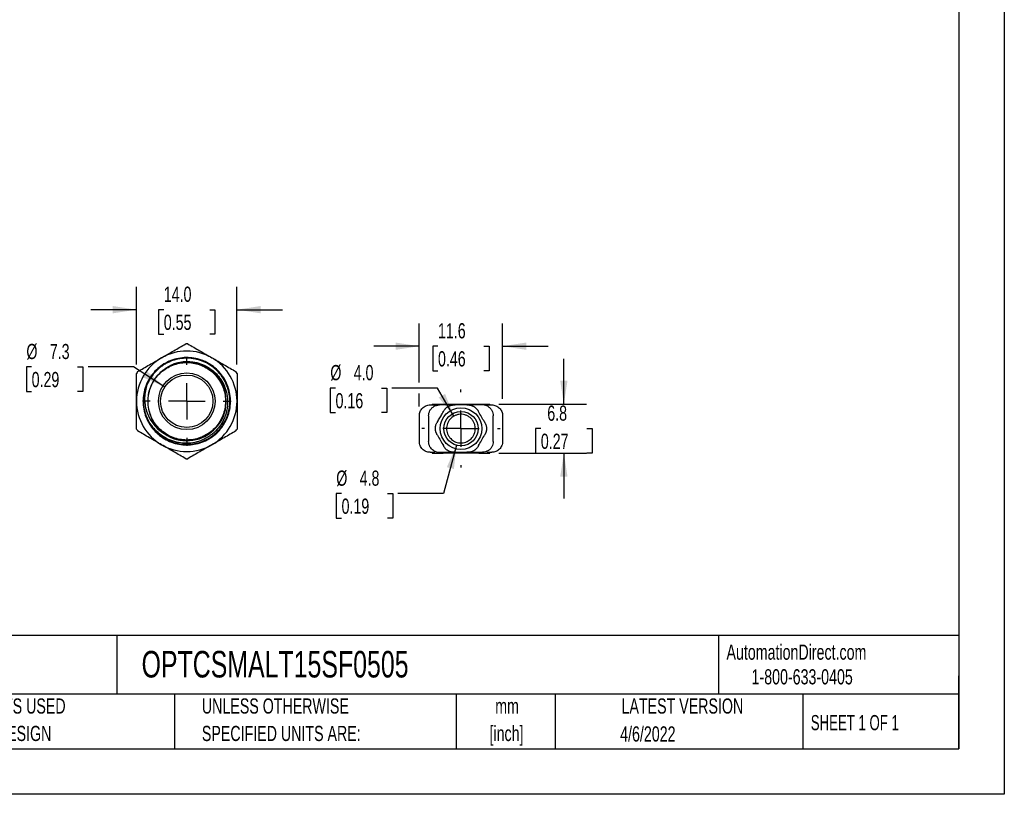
# Model space of a CAD drawing. Header units: millimetres. Extents: x 0 to 279, y 0 to 216.
# Tile 3 of 4: x 142 to 279, y 0 to 108. Entities that reach past the tile are written whole.
import ezdxf

# ---------------------------------------------------------------- set-up
doc = ezdxf.new("R2010")
doc.units = ezdxf.units.MM
doc.linetypes.add('CENTERX2', pattern=[20.32, 12.7, -2.54, 2.54, -2.54])
doc.layers.add('CENTER', color=40, linetype='CENTERX2')
doc.layers.add('DIMENSIONS', color=140, linetype='Continuous', lineweight=25)
doc.layers.add('TEXT', color=140, linetype='Continuous', lineweight=25)
doc.styles.add('SLDTEXTSTYLE0', font='TXT', dxfattribs={"width": 0.7})
doc.styles.add('SLDTEXTSTYLE1', font='TXT', dxfattribs={"width": 0.65})
doc.dimstyles.new('SLDDIMSTYLE2', dxfattribs={"dimtxt": 2.158008, "dimasz": 3.302, "dimexe": 0, "dimexo": 0.0625, "dimgap": 0.539502, "dimtad": 0, "dimtih": 1, "dimtoh": 1, "dimrnd": 1e-09, "dimzin": 4, "dimdsep": 46, "dimtxsty": 'SLDTEXTSTYLE0', "dimsah": 1, "dimcen": 0.09, "dimadec": 0, "dimazin": 1, "dimtfac": 1, "dimtmove": 0, "dimatfit": 0, "dimfxl": 0, "dimfrac": 2, "dimtolj": 1, "dimtzin": 12, "dimarcsym": 0})
doc.dimstyles.new('SLDDIMSTYLE3', dxfattribs={"dimtxt": 2.158008, "dimasz": 3.302, "dimexe": 0, "dimexo": 0.0625, "dimgap": 0.539502, "dimtad": 0, "dimtih": 1, "dimtoh": 1, "dimrnd": 1e-09, "dimzin": 12, "dimdsep": 46, "dimtxsty": 'SLDTEXTSTYLE0', "dimsah": 1, "dimcen": 0.09, "dimadec": 0, "dimazin": 3, "dimtfac": 1, "dimtmove": 0, "dimatfit": 0, "dimfxl": 0, "dimfrac": 2, "dimtolj": 1, "dimtzin": 12, "dimarcsym": 0})
doc.dimstyles.new('SLDDIMSTYLE4', dxfattribs={"dimtxt": 2.158008, "dimasz": 3.302, "dimexe": 0, "dimexo": 0.0625, "dimgap": 0.539502, "dimtad": 0, "dimtih": 1, "dimtoh": 1, "dimrnd": 1e-09, "dimzin": 12, "dimdsep": 46, "dimtxsty": 'SLDTEXTSTYLE0', "dimsah": 1, "dimcen": 0, "dimadec": 0, "dimazin": 3, "dimtfac": 1, "dimtofl": 0, "dimtmove": 0, "dimatfit": 3, "dimfxl": 0, "dimfrac": 2, "dimtolj": 1, "dimtzin": 12, "dimarcsym": 0})
doc.dimstyles.new('SLDDIMSTYLE5', dxfattribs={"dimtxt": 2.158008, "dimasz": 3.302, "dimexe": 0, "dimexo": 0.0625, "dimgap": 0.539502, "dimtad": 0, "dimtih": 1, "dimtoh": 1, "dimrnd": 1e-09, "dimzin": 4, "dimdsep": 46, "dimtxsty": 'SLDTEXTSTYLE0', "dimsah": 1, "dimcen": 0, "dimadec": 0, "dimazin": 1, "dimtfac": 1, "dimtofl": 0, "dimtmove": 0, "dimatfit": 3, "dimfxl": 0, "dimfrac": 2, "dimtolj": 1, "dimtzin": 12, "dimarcsym": 0})

# ---------------------------------------------------------------- blocks, each defined once
blk = doc.blocks.new('SW_NOTE_0_1')
at = {"layer": 'TEXT', "color": 0, "linetype": 'CENTERX2', "lineweight": 18, "char_height": 2.117, "attachment_point": 2, "style": 'SLDTEXTSTYLE0'}
for s, insert in [('mm', (2.84, 2.73)), ('[inch]', (2.76, -1.09))]:
    blk.add_mtext(s, dxfattribs=dict(at, insert=insert))
blk = doc.blocks.new('SW_NOTE_0_2')
at = {"layer": 'TEXT', "color": 0, "linetype": 'CENTERX2', "lineweight": 18, "char_height": 2.1167, "attachment_point": 1, "style": 'SLDTEXTSTYLE0'}
for s, insert in [('UNLESS OTHERWISE', (0, 2.73)), ('SPECIFIED UNITS ARE:', (0, -1.09))]:
    blk.add_mtext(s, dxfattribs=dict(at, insert=insert))
blk = doc.blocks.new('SW_NOTE_0_6')
at = {"layer": 'TEXT', "color": 0, "linetype": 'CENTERX2', "lineweight": 18, "char_height": 2.1167, "attachment_point": 1, "style": 'SLDTEXTSTYLE0'}
for s, insert in [('METRIC UNITS USED', (0, 2.73)), ('FOR PART DESIGN', (0, -1.09))]:
    blk.add_mtext(s, dxfattribs=dict(at, insert=insert))
blk = doc.blocks.new('_D_2')
at = {"layer": 'DIMENSIONS'}
for p, q in [((158.5, 59.92), (158.5, 70.71)), ((172.5, 59.92), (172.5, 70.71)), ((158.5, 67.54), (152.15, 67.54)), ((162.3, 67.54), (161.57, 67.54)), ((161.57, 67.54), (161.57, 64.11)), ((168.71, 67.54), (169.43, 67.54)), ((169.43, 67.54), (169.43, 64.11)), ((172.5, 67.54), (178.85, 67.54)), ((161.57, 64.11), (162.3, 64.11)), ((169.43, 64.11), (168.71, 64.11))]:
    blk.add_line(p, q, dxfattribs=at)
for points in [[(158.5, 67.54), (155.2, 68.05), (155.2, 67.03)], [(172.5, 67.54), (175.81, 67.03), (175.81, 68.05)]]:
    blk.add_solid(points, dxfattribs=at)
at = {"layer": 'DIMENSIONS', "char_height": 2.117, "attachment_point": 1, "style": 'SLDTEXTSTYLE0'}
for s, insert in [('14.0', (162.3, 70.75)), ('0.55', (162.3, 66.84))]:
    blk.add_mtext(s, dxfattribs=dict(at, insert=insert))
blk = doc.blocks.new('_D_3')
at = {"layer": 'DIMENSIONS'}
for p, q in [((197.9, 57.38), (197.9, 65.63)), ((209.5, 55.13), (209.5, 65.63)), ((197.9, 62.45), (191.55, 62.45)), ((200.5, 62.45), (199.77, 62.45)), ((199.77, 62.45), (199.77, 59.02)), ((206.91, 62.45), (207.63, 62.45)), ((207.63, 62.45), (207.63, 59.02)), ((209.5, 62.45), (215.85, 62.45)), ((199.77, 59.02), (200.5, 59.02)), ((207.63, 59.02), (206.91, 59.02)), ((197.9, 54.03), (197.9, 55.85))]:
    blk.add_line(p, q, dxfattribs=at)
for points in [[(197.9, 62.45), (194.6, 62.96), (194.6, 61.94)], [(209.5, 62.45), (212.81, 61.94), (212.81, 62.96)]]:
    blk.add_solid(points, dxfattribs=at)
at = {"layer": 'DIMENSIONS', "char_height": 2.117, "attachment_point": 1, "style": 'SLDTEXTSTYLE0'}
for s, insert in [('11.6', (200.5, 65.66)), ('0.46', (200.5, 61.75))]:
    blk.add_mtext(s, dxfattribs=dict(at, insert=insert))
blk = doc.blocks.new('_D_4')
at = {"layer": 'DIMENSIONS'}
for p, q in [((218.04, 54.36), (218.04, 60.71)), ((208.97, 54.36), (221.21, 54.36)), ((214.83, 50.96), (214.11, 50.96)), ((214.11, 50.96), (214.11, 47.53)), ((221.25, 50.96), (221.97, 50.96)), ((221.97, 50.96), (221.97, 47.53)), ((208.97, 47.56), (221.21, 47.56)), ((214.11, 47.53), (214.83, 47.53)), ((218.04, 47.56), (218.04, 41.21)), ((221.97, 47.53), (221.25, 47.53))]:
    blk.add_line(p, q, dxfattribs=at)
for points in [[(218.04, 54.36), (218.55, 57.67), (217.53, 57.67)], [(218.04, 47.56), (217.53, 44.26), (218.55, 44.26)]]:
    blk.add_solid(points, dxfattribs=at)
at = {"layer": 'DIMENSIONS', "char_height": 2.117, "attachment_point": 1, "style": 'SLDTEXTSTYLE0'}
for s, insert in [('6.8', (215.73, 54.18)), ('0.27', (214.83, 50.26))]:
    blk.add_mtext(s, dxfattribs=dict(at, insert=insert))
blk = doc.blocks.new('_D_5')
at = {"layer": 'DIMENSIONS'}
for p, q in [((203.08, 48.65), (201.28, 41.91)), ((187.07, 41.91), (186.34, 41.91)), ((186.34, 41.91), (186.34, 38.48)), ((193.48, 41.91), (194.2, 41.91)), ((194.2, 41.91), (194.2, 38.48)), ((201.28, 41.91), (194.93, 41.91)), ((186.34, 38.48), (187.07, 38.48)), ((194.2, 38.48), (193.48, 38.48))]:
    blk.add_line(p, q, dxfattribs=at)
blk.add_solid([(203.08, 48.65), (201.74, 45.59), (202.72, 45.32)], dxfattribs=at)
at = {"layer": 'DIMENSIONS', "char_height": 2.117, "attachment_point": 1, "style": 'SLDTEXTSTYLE0'}
for s, insert in [('%%c', (186.33, 45.12)), ('4.8', (189.59, 45.12)), ('0.19', (187.07, 41.21))]:
    blk.add_mtext(s, dxfattribs=dict(at, insert=insert))
blk = doc.blocks.new('_D_6')
at = {"layer": 'DIMENSIONS'}
for p, q in [((143.89, 59.56), (143.16, 59.56)), ((143.16, 59.56), (143.16, 56.13)), ((150.3, 59.56), (151.03, 59.56)), ((151.03, 59.56), (151.03, 56.13)), ((158.1, 59.56), (151.75, 59.56)), ((162.44, 56.76), (158.1, 59.56)), ((143.16, 56.13), (143.89, 56.13)), ((151.03, 56.13), (150.3, 56.13))]:
    blk.add_line(p, q, dxfattribs=at)
blk.add_solid([(162.44, 56.76), (159.94, 58.98), (159.39, 58.12)], dxfattribs=at)
at = {"layer": 'DIMENSIONS', "char_height": 2.117, "attachment_point": 1, "style": 'SLDTEXTSTYLE0'}
for s, insert in [('%%c', (143.16, 62.77)), ('7.3', (146.42, 62.77)), ('0.29', (143.89, 58.86))]:
    blk.add_mtext(s, dxfattribs=dict(at, insert=insert))
blk = doc.blocks.new('_D_7')
at = {"layer": 'DIMENSIONS'}
for p, q in [((186.23, 56.62), (185.5, 56.62)), ((185.5, 56.62), (185.5, 53.19)), ((192.64, 56.62), (193.37, 56.62)), ((193.37, 56.62), (193.37, 53.19)), ((200.44, 56.62), (194.09, 56.62)), ((202.7, 52.7), (200.44, 56.62)), ((185.5, 53.19), (186.23, 53.19)), ((193.37, 53.19), (192.64, 53.19))]:
    blk.add_line(p, q, dxfattribs=at)
blk.add_solid([(202.7, 52.7), (201.49, 55.81), (200.61, 55.3)], dxfattribs=at)
at = {"layer": 'DIMENSIONS', "char_height": 2.117, "attachment_point": 1, "style": 'SLDTEXTSTYLE0'}
for s, insert in [('%%c', (185.5, 59.83)), ('4.0', (188.76, 59.83)), ('0.16', (186.23, 55.91))]:
    blk.add_mtext(s, dxfattribs=dict(at, insert=insert))
blk = doc.blocks.new('SW_CENTERMARKSYMBOL_0')
at = {"layer": 'CENTER', "color": 0}
for p, q in [((0, 5.08), (0, 5.44)), ((0, 0), (0, 2.54)), ((-5.08, 0), (-5.44, 0)), ((0, 0), (-2.54, 0)), ((0, 0), (0, -2.54)), ((0, 0), (2.54, 0)), ((5.08, 0), (5.44, 0)), ((0, -5.08), (0, -5.44))]:
    blk.add_line(p, q, dxfattribs=at)
blk = doc.blocks.new('SW_CENTERMARKSYMBOL_1')
at = {"layer": 'CENTER', "color": 0}
for p, q in [((0, 5.08), (0, 6.19)), ((0, 0), (0, 2.54)), ((-5.08, 0), (-6.19, 0)), ((0, 0), (-2.54, 0)), ((0, 0), (0, -2.54)), ((0, 0), (2.54, 0)), ((5.08, 0), (6.19, 0)), ((0, -5.08), (0, -6.19))]:
    blk.add_line(p, q, dxfattribs=at)

msp = doc.modelspace()

# ---------------------------------------------------------------- linework, layer by layer
at = {"color": 7, "linetype": 'Continuous'}
for p, q in [((279.402, 215.903), (279.402, 0.003)), ((279.402, 0.003), (0.002, 0.003))]:
    msp.add_line(p, q, dxfattribs=at)
for p, q in [((160.15, 55.483), (160.161, 55.551)), ((159.413, 54.776), (159.628, 54.776)), ((199.404, 54.264), (200.086, 54.264)), ((199.704, 54.364), (199.704, 54.264)), ((199.704, 54.364), (201.204, 54.364)), ((202.722, 54.264), (200.704, 54.264)), ((201.204, 54.364), (206.204, 54.364)), ((206.204, 54.364), (207.704, 54.364)), ((207.322, 54.264), (208.004, 54.264)), ((207.704, 54.264), (207.704, 54.364)), ((197.904, 49.164), (197.904, 52.764)), ((199.204, 52.764), (199.204, 49.164)), ((208.204, 49.164), (208.204, 52.764)), ((209.504, 52.764), (209.504, 49.164)), ((205.587, 51.636), (205.582, 51.632)), ((199.404, 47.664), (200.086, 47.664)), ((199.704, 47.664), (199.704, 47.564)), ((199.704, 47.564), (201.204, 47.564)), ((206.204, 47.564), (201.204, 47.564)), ((204.685, 47.664), (206.704, 47.664)), ((206.204, 47.564), (207.704, 47.564)), ((207.322, 47.664), (208.004, 47.664)), ((207.704, 47.564), (207.704, 47.664))]:
    msp.add_line(p, q)
for centre, radius in [((165.504, 54.776), 3.95), ((165.504, 54.776), 3.65), ((203.704, 50.964), 2.9), ((203.704, 50.964), 2.4)]:
    msp.add_circle(centre, radius)
for radius, start, end in [(7, 60, 120), (8, 88.95502, 91.04498), (7, 120, 180), (7, 0, 60), (5.5, 234.93179, 110.06452), (8, 148.95502, 151.04498), (8, 28.95502, 31.04498), (6, 158.83503, 180.00085), (7, 180, 240), (7, 300, 0), (8, 208.95502, 211.04498), (8, 328.95502, 331.04498), (7, 240, 300), (8, 268.95502, 271.04498)]:
    msp.add_arc((165.504, 54.776), radius, start, end)
for points, knots in [([(162.004, 60.838), (162.575, 61.168), (163.139, 61.494), (164.256, 62.139), (164.809, 62.458), (165.358, 62.775)], [0, 0, 0, 0, 0.5, 0.5, 1, 1, 1, 1]), ([(165.649, 62.775), (166.198, 62.458), (166.751, 62.139), (167.868, 61.494), (168.432, 61.168), (169.004, 60.838)], [0, 0, 0, 0, 0.5, 0.5, 1, 1, 1, 1]), ([(158.649, 58.902), (159.198, 59.219), (159.751, 59.538), (160.868, 60.183), (161.432, 60.508), (162.004, 60.838)], [0, 0, 0, 0, 0.5, 0.5, 1, 1, 1, 1]), ([(159.445, 55.139), (159.433, 54.999), (159.41, 54.722), (159.397, 54.644), (159.544, 53.307), (159.891, 52.344), (160.416, 51.366), (161.096, 50.528), (161.913, 49.817), (162.849, 49.258), (163.875, 48.874), (164.944, 48.68), (166.026, 48.676), (167.096, 48.864), (168.124, 49.242), (169.063, 49.795), (169.885, 50.5), (170.57, 51.339), (171.101, 52.294), (171.453, 53.33), (171.614, 54.403), (171.585, 55.485), (171.364, 56.55), (170.954, 57.566), (170.373, 58.486), (169.644, 59.286), (168.784, 59.946), (167.812, 60.448), (166.766, 60.767), (165.69, 60.895), (164.61, 60.833), (163.55, 60.579), (162.547, 60.138), (161.646, 59.53), (160.87, 58.777), (160.235, 57.896), (159.766, 56.908), (159.468, 55.855), (159.432, 55.133), (159.413, 54.776)], [0, 0, 0, 0, 0.0265189, 0.0523384, 0.0793184, 0.1066891, 0.1340142, 0.1608615, 0.1875692, 0.2148299, 0.2422275, 0.2693229, 0.2959169, 0.3229943, 0.3503887, 0.3776614, 0.4043897, 0.4312133, 0.4585289, 0.4859054, 0.5129058, 0.5395171, 0.5666797, 0.5940846, 0.6212922, 0.6479345, 0.6748722, 0.7022297, 0.7295721, 0.7564655, 0.7831371, 0.8103723, 0.8377745, 0.8649045, 0.8915037, 0.9185436, 0.9459301, 0.9732253, 1, 1, 1, 1]), ([(171.504, 54.775), (171.504, 55.436), (171.391, 56.128), (170.92, 57.452), (170.56, 58.082), (169.659, 59.161), (169.119, 59.61), (168.262, 60.115), (167.959, 60.261), (167.319, 60.505), (166.983, 60.602), (165.948, 60.801), (165.224, 60.811), (163.835, 60.582), (163.173, 60.345), (162.447, 59.942), (162.306, 59.856), (162.026, 59.669), (161.889, 59.568), (161.489, 59.248), (161.235, 59.008), (160.539, 58.218), (160.163, 57.599), (159.908, 56.942)], [0, 0, 0, 0, 0.125, 0.125, 0.25, 0.25, 0.375, 0.375, 0.4375, 0.4375, 0.5, 0.5, 0.625, 0.625, 0.75, 0.75, 0.78125, 0.78125, 0.8125, 0.8125, 0.875, 0.875, 1, 1, 1, 1]), ([(161.269, 50.433), (161.529, 50.203), (162.041, 49.751), (162.944, 49.247), (163.902, 48.895), (164.918, 48.71), (165.94, 48.697), (166.959, 48.858), (167.928, 49.184), (168.837, 49.674), (169.643, 50.303), (170.339, 51.065), (170.891, 51.926), (171.294, 52.875), (171.531, 53.87), (171.597, 54.9), (171.491, 55.917), (171.212, 56.911), (170.775, 57.835), (170.184, 58.681), (169.465, 59.408), (168.627, 60.01), (167.708, 60.458), (166.717, 60.749), (165.703, 60.867), (164.67, 60.817), (163.681, 60.578), (163.025, 60.354), (162.739, 60.175), (162.738, 60.175)], [0, 0, 0, 0, 0.03897, 0.0768775, 0.1158845, 0.1537904, 0.1927953, 0.2307055, 0.2697152, 0.3076235, 0.3466312, 0.3845371, 0.423542, 0.4614519, 0.5004612, 0.5383701, 0.5773784, 0.6152843, 0.6542893, 0.6921987, 0.7312075, 0.7691169, 0.8081259, 0.8460317, 0.8850367, 0.9229456, 0.9619538, 0.9998637, 1, 1, 1, 1]), ([(169.004, 60.838), (169.575, 60.508), (170.139, 60.183), (171.256, 59.538), (171.809, 59.219), (172.358, 58.902)], [0, 0, 0, 0, 0.5, 0.5, 1, 1, 1, 1]), ([(162.344, 50.275), (161.951, 50.579), (161.597, 50.928), (161.143, 51.511), (161.003, 51.717), (160.752, 52.144), (160.641, 52.363), (160.353, 53.043), (160.22, 53.527), (160.12, 54.255), (160.103, 54.5), (160.102, 54.993), (160.118, 55.242), (160.215, 55.974), (160.343, 56.448), (160.729, 57.364), (160.978, 57.787), (161.432, 58.369), (161.598, 58.556), (161.95, 58.901), (162.136, 59.061), (162.724, 59.504), (163.159, 59.749), (163.617, 59.942)], [0, 0, 0, 0, 0.125, 0.125, 0.1875, 0.1875, 0.25, 0.25, 0.375, 0.375, 0.4375, 0.4375, 0.5, 0.5, 0.625, 0.625, 0.75, 0.75, 0.8125, 0.8125, 0.875, 0.875, 1, 1, 1, 1]), ([(160.162, 55.434), (160.168, 55.53), (160.198, 55.948), (160.422, 56.666), (160.83, 57.543), (161.396, 58.323), (162.083, 58.991), (162.882, 59.53), (163.771, 59.921), (164.711, 60.146), (165.669, 60.202), (166.623, 60.088), (167.55, 59.805), (168.412, 59.36), (169.175, 58.774), (169.821, 58.066), (170.336, 57.25), (170.7, 56.349), (170.895, 55.404), (170.922, 54.445), (170.779, 53.494), (170.467, 52.575), (169.996, 51.729), (169.388, 50.985), (168.66, 50.36), (167.827, 49.869), (166.915, 49.534), (165.967, 49.368), (165.007, 49.371), (164.06, 49.543), (163.15, 49.884), (162.321, 50.379), (161.595, 51.009), (160.995, 51.757), (160.531, 52.58), (160.356, 53.176), (160.273, 53.462)], [0, 0, 0, 0, 0.0090557, 0.0393906, 0.069827, 0.099878, 0.1294392, 0.1595904, 0.1900443, 0.2203125, 0.2499541, 0.2798423, 0.3102297, 0.3406339, 0.3705713, 0.4001803, 0.4304179, 0.4608748, 0.4910622, 0.5206368, 0.550644, 0.5810692, 0.6114268, 0.6412374, 0.6709421, 0.701252, 0.7316972, 0.7617899, 0.7913453, 0.8214581, 0.8519068, 0.8822034, 0.9118851, 0.9417221, 0.9720902, 1, 1, 1, 1]), ([(163.617, 59.942), (163.919, 60.059), (164.227, 60.148), (164.857, 60.271), (165.18, 60.306), (165.504, 60.312)], [0, 0, 0, 0, 0.5, 0.5, 1, 1, 1, 1]), ([(165.504, 60.312), (165.88, 60.32), (166.251, 60.289), (166.985, 60.153), (167.348, 60.046), (168.035, 59.767), (168.364, 59.594), (168.99, 59.178), (169.278, 58.942), (169.672, 58.55), (169.797, 58.412), (170.035, 58.123), (170.147, 57.972), (170.457, 57.507), (170.631, 57.18), (170.915, 56.491), (171.024, 56.129), (171.166, 55.399), (171.201, 55.026), (171.197, 54.276), (171.158, 53.905), (171.046, 53.355), (171, 53.172), (170.89, 52.815), (170.827, 52.641), (170.613, 52.128), (170.437, 51.799), (170.019, 51.175), (169.783, 50.888), (169.391, 50.494), (169.253, 50.369), (168.965, 50.131), (168.813, 50.019), (168.349, 49.707), (168.023, 49.53), (167.338, 49.24), (166.977, 49.127), (166.249, 48.972), (165.879, 48.93), (165.504, 48.923)], [0, 0, 0, 0, 0.0625, 0.0625, 0.125, 0.125, 0.1875, 0.1875, 0.25, 0.25, 0.28125, 0.28125, 0.3125, 0.3125, 0.375, 0.375, 0.4375, 0.4375, 0.5, 0.5, 0.5625, 0.5625, 0.59375, 0.59375, 0.625, 0.625, 0.6875, 0.6875, 0.75, 0.75, 0.78125, 0.78125, 0.8125, 0.8125, 0.875, 0.875, 0.9375, 0.9375, 1, 1, 1, 1]), ([(158.504, 54.776), (158.504, 55.436), (158.504, 56.088), (158.504, 57.377), (158.504, 58.016), (158.504, 58.649)], [0, 0, 0, 0, 0.5, 0.5, 1, 1, 1, 1]), ([(172.504, 58.649), (172.504, 58.016), (172.504, 57.377), (172.504, 56.088), (172.504, 55.436), (172.504, 54.776)], [0, 0, 0, 0, 0.5, 0.5, 1, 1, 1, 1]), ([(159.908, 56.942), (159.812, 56.636), (159.741, 56.324), (159.648, 55.693), (159.626, 55.371), (159.635, 54.729), (159.665, 54.408), (159.778, 53.781), (159.862, 53.471), (160.081, 52.869), (160.214, 52.581), (160.528, 52.031), (160.71, 51.766), (161.318, 51.024), (161.795, 50.609), (162.344, 50.275)], [0, 0, 0, 0, 0.125, 0.125, 0.25, 0.25, 0.375, 0.375, 0.5, 0.5, 0.625, 0.625, 0.75, 0.75, 1, 1, 1, 1]), ([(158.504, 50.903), (158.504, 51.537), (158.504, 52.175), (158.504, 53.465), (158.504, 54.116), (158.504, 54.776)], [0, 0, 0, 0, 0.5, 0.5, 1, 1, 1, 1]), ([(159.46, 54.776), (159.455, 54.603), (159.443, 54.093), (159.609, 53.247), (159.954, 52.25), (160.495, 51.276), (161.008, 50.716), (161.27, 50.432)], [0, 0, 0, 0, 0.1073157, 0.3156867, 0.5301001, 0.7608962, 1, 1, 1, 1]), ([(165.504, 48.923), (165.112, 48.916), (164.725, 48.948), (164.15, 49.053), (163.959, 49.098), (163.585, 49.207), (163.402, 49.27), (162.864, 49.485), (162.52, 49.664), (161.864, 50.092), (161.563, 50.334), (161.148, 50.739), (161.016, 50.881), (160.765, 51.179), (160.646, 51.336), (160.317, 51.816), (160.13, 52.154), (159.824, 52.866), (159.704, 53.242), (159.542, 53.999), (159.498, 54.384), (159.492, 54.776)], [0, 0, 0, 0, 0.125, 0.125, 0.1875, 0.1875, 0.25, 0.25, 0.375, 0.375, 0.5, 0.5, 0.5625, 0.5625, 0.625, 0.625, 0.75, 0.75, 0.875, 0.875, 1, 1, 1, 1]), ([(161.315, 50.48), (161.526, 50.274), (161.75, 50.086), (162.216, 49.749), (162.454, 49.601), (163.205, 49.205), (163.762, 49.004), (164.93, 48.774), (165.54, 48.746), (166.731, 48.873), (167.312, 49.026), (168.109, 49.364), (168.36, 49.492), (168.843, 49.783), (169.078, 49.948), (169.753, 50.501), (170.161, 50.946), (170.827, 51.944), (171.085, 52.496), (171.423, 53.632), (171.504, 54.215), (171.504, 54.775)], [0, 0, 0, 0, 0.0625, 0.0625, 0.125, 0.125, 0.25, 0.25, 0.375, 0.375, 0.5, 0.5, 0.5625, 0.5625, 0.625, 0.625, 0.75, 0.75, 0.875, 0.875, 1, 1, 1, 1]), ([(172.504, 54.776), (172.504, 54.116), (172.504, 53.465), (172.504, 52.175), (172.504, 51.537), (172.504, 50.903)], [0, 0, 0, 0, 0.5, 0.5, 1, 1, 1, 1]), ([(197.904, 52.764), (197.904, 52.96), (197.943, 53.156), (198.093, 53.519), (198.204, 53.685), (198.482, 53.963), (198.648, 54.074), (199.011, 54.225), (199.207, 54.264), (199.404, 54.264)], [0, 0, 0, 0, 0.25, 0.25, 0.5, 0.5, 0.75, 0.75, 1, 1, 1, 1]), ([(199.204, 52.764), (199.204, 53.015), (199.267, 53.262), (199.445, 53.589), (199.519, 53.692), (199.687, 53.874), (199.783, 53.955), (199.889, 54.023)], [0, 0, 0, 0, 0.5, 0.5, 0.75, 0.75, 1, 1, 1, 1]), ([(199.889, 54.023), (200.01, 54.101), (200.14, 54.161), (200.415, 54.243), (200.559, 54.264), (200.704, 54.264)], [0, 0, 0, 0, 0.5, 0.5, 1, 1, 1, 1]), ([(201.336, 53.464), (201.359, 53.5), (201.403, 53.574), (201.481, 53.677), (201.567, 53.773), (201.66, 53.863), (201.76, 53.944), (201.866, 54.017), (201.978, 54.082), (202.094, 54.137), (202.215, 54.183), (202.339, 54.219), (202.465, 54.244), (202.593, 54.261), (202.679, 54.263), (202.722, 54.264)], [0, 0, 0, 0, 0.0769572, 0.1538974, 0.2308236, 0.3077389, 0.3846464, 0.4615493, 0.5384507, 0.6153536, 0.6922611, 0.7691764, 0.8461026, 0.9230428, 1, 1, 1, 1]), ([(202.722, 54.264), (202.749, 54.264), (202.796, 54.264), (202.85, 54.264), (202.874, 54.264)], [0, 0, 0, 0, 0.5643534, 1, 1, 1, 1]), ([(204.534, 54.264), (204.545, 54.264), (204.569, 54.264), (204.605, 54.264), (204.645, 54.264), (204.671, 54.264), (204.685, 54.264)], [0, 0, 0, 0, 0.2041836, 0.4361412, 0.7003928, 1, 1, 1, 1]), ([(204.685, 54.264), (204.728, 54.263), (204.814, 54.261), (204.942, 54.244), (205.068, 54.219), (205.192, 54.183), (205.313, 54.137), (205.429, 54.082), (205.541, 54.017), (205.647, 53.944), (205.747, 53.863), (205.84, 53.773), (205.926, 53.677), (206.004, 53.574), (206.048, 53.5), (206.071, 53.464)], [0, 0, 0, 0, 0.07695723, 0.15389738, 0.23082356, 0.30773888, 0.38464643, 0.46154933, 0.53845067, 0.61535357, 0.69226112, 0.76917644, 0.84610262, 0.92304277, 1, 1, 1, 1]), ([(206.704, 54.264), (206.695, 54.264), (206.684, 54.264), (206.664, 54.264), (206.634, 54.264), (206.604, 54.264), (206.544, 54.264), (206.503, 54.264), (206.381, 54.264), (206.299, 54.264), (206.049, 54.264), (205.881, 54.264), (205.375, 54.264), (205.033, 54.264), (204.685, 54.264)], [0, 0, 0, 0, 0.015625, 0.015625, 0.03125, 0.0625, 0.0625, 0.125, 0.125, 0.25, 0.25, 0.5, 0.5, 1, 1, 1, 1]), ([(207.518, 54.023), (207.397, 54.101), (207.267, 54.161), (206.992, 54.243), (206.848, 54.264), (206.704, 54.264)], [0, 0, 0, 0, 0.5, 0.5, 1, 1, 1, 1]), ([(207.518, 54.023), (207.624, 53.955), (207.719, 53.875), (207.888, 53.693), (207.962, 53.59), (208.08, 53.372), (208.127, 53.254), (208.188, 53.013), (208.204, 52.889), (208.204, 52.764)], [0, 0, 0, 0, 0.25, 0.25, 0.5, 0.5, 0.75, 0.75, 1, 1, 1, 1]), ([(208.004, 54.264), (208.2, 54.264), (208.396, 54.225), (208.759, 54.074), (208.925, 53.963), (209.203, 53.685), (209.314, 53.519), (209.465, 53.156), (209.504, 52.96), (209.504, 52.764)], [0, 0, 0, 0, 0.25, 0.25, 0.5, 0.5, 0.75, 0.75, 1, 1, 1, 1]), ([(200.431, 51.895), (200.486, 51.991), (200.597, 52.182), (200.763, 52.47), (200.929, 52.757), (201.095, 53.045), (201.205, 53.237), (201.261, 53.332)], [0, 0, 0, 0, 0.20017959, 0.40008982, 0.59991018, 0.79982041, 1, 1, 1, 1]), ([(201.261, 53.332), (201.266, 53.342), (201.278, 53.363), (201.296, 53.394), (201.316, 53.429), (201.329, 53.451), (201.336, 53.464)], [0, 0, 0, 0, 0.2041836, 0.4361412, 0.7003928, 1, 1, 1, 1]), ([(205.694, 50.773), (205.683, 50.658), (205.662, 50.538), (205.608, 50.348), (205.585, 50.282), (205.531, 50.148), (205.499, 50.079), (205.395, 49.887), (205.317, 49.775), (205.159, 49.586), (205.078, 49.507), (204.908, 49.363), (204.818, 49.299), (204.622, 49.183), (204.515, 49.132), (204.282, 49.045), (204.152, 49.009), (203.874, 48.966), (203.726, 48.958), (203.434, 48.977), (203.297, 49.001), (203.043, 49.071), (202.927, 49.117), (202.715, 49.221), (202.619, 49.28), (202.439, 49.41), (202.355, 49.483), (202.192, 49.649), (202.114, 49.743), (202, 49.913), (201.964, 49.974), (201.896, 50.104), (201.866, 50.171), (201.788, 50.371), (201.756, 50.495), (201.714, 50.731), (201.704, 50.843), (201.703, 51.068), (201.712, 51.18), (201.751, 51.411), (201.781, 51.532), (201.874, 51.783), (201.939, 51.916), (202.095, 52.161), (202.187, 52.275), (202.486, 52.575), (202.716, 52.725), (203.109, 52.878), (203.245, 52.916), (203.532, 52.962), (203.677, 52.969), (203.965, 52.952), (204.11, 52.927), (204.382, 52.85), (204.513, 52.798), (204.758, 52.669), (204.871, 52.593), (205.085, 52.417), (205.185, 52.315), (205.363, 52.09), (205.442, 51.963), (205.535, 51.772), (205.562, 51.706), (205.607, 51.581), (205.626, 51.52), (205.672, 51.338), (205.69, 51.224), (205.706, 50.999), (205.705, 50.888), (205.694, 50.773)], [0, 0, 0, 0, 0.03125, 0.03125, 0.046875, 0.046875, 0.0625, 0.0625, 0.09375, 0.09375, 0.125, 0.125, 0.15625, 0.15625, 0.1875, 0.1875, 0.21875, 0.21875, 0.25, 0.25, 0.28125, 0.28125, 0.3125, 0.3125, 0.34375, 0.34375, 0.375, 0.375, 0.40625, 0.40625, 0.421875, 0.421875, 0.4375, 0.4375, 0.46875, 0.46875, 0.5, 0.5, 0.53125, 0.53125, 0.5625, 0.5625, 0.59375, 0.59375, 0.625, 0.625, 0.6875, 0.6875, 0.71875, 0.71875, 0.75, 0.75, 0.78125, 0.78125, 0.8125, 0.8125, 0.84375, 0.84375, 0.875, 0.875, 0.90625, 0.90625, 0.921875, 0.921875, 0.9375, 0.9375, 0.96875, 0.96875, 1, 1, 1, 1]), ([(206.071, 53.464), (206.084, 53.441), (206.107, 53.4), (206.135, 53.353), (206.146, 53.332)], [0, 0, 0, 0, 0.5643534, 1, 1, 1, 1]), ([(200.355, 50.164), (200.336, 50.199), (200.297, 50.269), (200.25, 50.379), (200.21, 50.491), (200.179, 50.607), (200.157, 50.725), (200.144, 50.844), (200.138, 50.993), (200.15, 51.173), (200.191, 51.379), (200.257, 51.578), (200.322, 51.702), (200.355, 51.764)], [0, 0, 0, 0, 0.07146334, 0.14291671, 0.21436259, 0.28580347, 0.35724182, 0.42868014, 0.50012091, 0.62507402, 0.75002935, 0.87500024, 1, 1, 1, 1]), ([(200.355, 51.764), (200.368, 51.787), (200.392, 51.827), (200.419, 51.874), (200.431, 51.895)], [0, 0, 0, 0, 0.5643534, 1, 1, 1, 1]), ([(206.976, 51.895), (206.982, 51.885), (206.994, 51.864), (207.012, 51.833), (207.032, 51.799), (207.045, 51.776), (207.052, 51.764)], [0, 0, 0, 0, 0.2041836, 0.4361412, 0.7003928, 1, 1, 1, 1]), ([(207.052, 51.764), (207.073, 51.726), (207.114, 51.651), (207.164, 51.532), (207.205, 51.409), (207.236, 51.284), (207.257, 51.157), (207.267, 51.028), (207.267, 50.899), (207.257, 50.771), (207.236, 50.643), (207.205, 50.518), (207.164, 50.396), (207.114, 50.277), (207.073, 50.201), (207.052, 50.164)], [0, 0, 0, 0, 0.07695723, 0.15389738, 0.23082356, 0.30773888, 0.38464643, 0.46154933, 0.53845067, 0.61535357, 0.69226112, 0.76917644, 0.84610262, 0.92304277, 1, 1, 1, 1]), ([(162.004, 48.714), (161.432, 49.044), (160.868, 49.37), (159.751, 50.015), (159.198, 50.334), (158.649, 50.65)], [0, 0, 0, 0, 0.5, 0.5, 1, 1, 1, 1]), ([(172.358, 50.65), (171.809, 50.334), (171.256, 50.015), (170.139, 49.37), (169.575, 49.044), (169.004, 48.714)], [0, 0, 0, 0, 0.5, 0.5, 1, 1, 1, 1]), ([(200.431, 50.032), (200.425, 50.042), (200.413, 50.063), (200.395, 50.094), (200.375, 50.129), (200.362, 50.151), (200.355, 50.164)], [0, 0, 0, 0, 0.2041836, 0.4361412, 0.7003928, 1, 1, 1, 1]), ([(207.052, 50.164), (207.039, 50.141), (207.016, 50.1), (206.988, 50.053), (206.976, 50.032)], [0, 0, 0, 0, 0.5643534, 1, 1, 1, 1]), ([(165.358, 46.777), (164.809, 47.094), (164.256, 47.413), (163.139, 48.058), (162.575, 48.384), (162.004, 48.714)], [0, 0, 0, 0, 0.5, 0.5, 1, 1, 1, 1]), ([(169.004, 48.714), (168.432, 48.384), (167.868, 48.058), (166.751, 47.413), (166.198, 47.094), (165.649, 46.777)], [0, 0, 0, 0, 0.5, 0.5, 1, 1, 1, 1]), ([(199.404, 47.664), (199.207, 47.664), (199.011, 47.703), (198.648, 47.853), (198.482, 47.964), (198.204, 48.242), (198.093, 48.408), (197.943, 48.771), (197.904, 48.967), (197.904, 49.164)], [0, 0, 0, 0, 0.25, 0.25, 0.5, 0.5, 0.75, 0.75, 1, 1, 1, 1]), ([(199.889, 47.904), (199.678, 48.04), (199.505, 48.229), (199.327, 48.556), (199.28, 48.674), (199.22, 48.914), (199.204, 49.038), (199.204, 49.164)], [0, 0, 0, 0, 0.5, 0.5, 0.75, 0.75, 1, 1, 1, 1]), ([(201.336, 48.464), (201.323, 48.487), (201.3, 48.527), (201.273, 48.574), (201.261, 48.595)], [0, 0, 0, 0, 0.5643534, 1, 1, 1, 1]), ([(202.722, 47.664), (202.679, 47.665), (202.593, 47.667), (202.465, 47.683), (202.339, 47.708), (202.215, 47.744), (202.094, 47.79), (201.978, 47.845), (201.866, 47.91), (201.76, 47.983), (201.66, 48.065), (201.567, 48.154), (201.481, 48.251), (201.403, 48.354), (201.359, 48.427), (201.336, 48.464)], [0, 0, 0, 0, 0.07695723, 0.15389738, 0.23082356, 0.30773888, 0.38464643, 0.46154933, 0.53845067, 0.61535357, 0.69226112, 0.76917644, 0.84610262, 0.92304277, 1, 1, 1, 1]), ([(206.071, 48.464), (206.048, 48.427), (206.004, 48.354), (205.926, 48.251), (205.84, 48.154), (205.747, 48.065), (205.647, 47.983), (205.541, 47.91), (205.429, 47.845), (205.313, 47.79), (205.192, 47.744), (205.068, 47.708), (204.942, 47.683), (204.814, 47.667), (204.728, 47.665), (204.685, 47.664)], [0, 0, 0, 0, 0.0769572, 0.1538974, 0.2308236, 0.3077389, 0.3846464, 0.4615493, 0.5384507, 0.6153536, 0.6922611, 0.7691764, 0.8461026, 0.9230428, 1, 1, 1, 1]), ([(206.146, 48.595), (206.141, 48.585), (206.129, 48.564), (206.111, 48.533), (206.091, 48.499), (206.078, 48.476), (206.071, 48.464)], [0, 0, 0, 0, 0.2041836, 0.4361412, 0.7003928, 1, 1, 1, 1]), ([(208.204, 49.164), (208.204, 48.912), (208.14, 48.665), (207.962, 48.338), (207.888, 48.235), (207.72, 48.053), (207.624, 47.972), (207.518, 47.904)], [0, 0, 0, 0, 0.5, 0.5, 0.75, 0.75, 1, 1, 1, 1]), ([(209.504, 49.164), (209.504, 48.967), (209.465, 48.771), (209.314, 48.408), (209.203, 48.242), (208.925, 47.964), (208.759, 47.853), (208.396, 47.703), (208.2, 47.664), (208.004, 47.664)], [0, 0, 0, 0, 0.25, 0.25, 0.5, 0.5, 0.75, 0.75, 1, 1, 1, 1]), ([(199.889, 47.904), (200.01, 47.826), (200.14, 47.766), (200.415, 47.685), (200.559, 47.664), (200.704, 47.664)], [0, 0, 0, 0, 0.5, 0.5, 1, 1, 1, 1]), ([(200.704, 47.664), (200.712, 47.664), (200.723, 47.664), (200.743, 47.664), (200.773, 47.664), (200.803, 47.664), (200.864, 47.664), (200.904, 47.664), (201.026, 47.664), (201.108, 47.664), (201.358, 47.664), (201.526, 47.664), (202.032, 47.664), (202.374, 47.664), (202.722, 47.664)], [0, 0, 0, 0, 0.015625, 0.015625, 0.03125, 0.0625, 0.0625, 0.125, 0.125, 0.25, 0.25, 0.5, 0.5, 1, 1, 1, 1]), ([(202.874, 47.664), (202.862, 47.664), (202.839, 47.664), (202.802, 47.664), (202.762, 47.664), (202.736, 47.664), (202.722, 47.664)], [0, 0, 0, 0, 0.2041836, 0.4361412, 0.7003928, 1, 1, 1, 1]), ([(204.685, 47.664), (204.659, 47.664), (204.612, 47.664), (204.557, 47.664), (204.534, 47.664)], [0, 0, 0, 0, 0.5643534, 1, 1, 1, 1]), ([(207.518, 47.904), (207.397, 47.826), (207.267, 47.766), (206.992, 47.685), (206.848, 47.664), (206.704, 47.664)], [0, 0, 0, 0, 0.5, 0.5, 1, 1, 1, 1])]:
    msp.add_open_spline(points, degree=3, knots=knots)
for points in [[(204.534, 54.264), (203.981, 54.264), (203.426, 54.264), (202.874, 54.264)], [(206.976, 51.895), (206.7, 52.373), (206.423, 52.854), (206.146, 53.332)], [(200.431, 50.032), (200.707, 49.554), (200.985, 49.073), (201.261, 48.595)], [(206.146, 48.595), (206.423, 49.073), (206.7, 49.554), (206.976, 50.032)], [(202.874, 47.664), (203.426, 47.664), (203.981, 47.664), (204.534, 47.664)]]:
    msp.add_open_spline(points, degree=3)
at = {"layer": 'TEXT'}
for p, q in [((273.05, 209.55), (273.05, 6.35)), ((273.05, 22.126), (6.35, 22.126)), ((155.759, 22.126), (155.759, 13.97)), ((239.575, 22.126), (239.575, 13.97)), ((273.05, 6.35), (273.05, 16.51)), ((273.05, 13.97), (6.35, 13.97)), ((163.78, 13.97), (163.78, 6.35)), ((203.024, 13.97), (203.024, 6.35)), ((216.812, 13.97), (216.812, 6.35)), ((251.349, 13.97), (251.349, 6.35)), ((6.35, 6.35), (273.05, 6.35))]:
    msp.add_line(p, q, dxfattribs=at)

# ---------------------------------------------------------------- block references
at = {"layer": 'CENTER'}
for name, p in [('SW_CENTERMARKSYMBOL_1', (165.504, 54.776)), ('SW_CENTERMARKSYMBOL_0', (203.704, 50.964))]:
    msp.add_blockref(name, p, dxfattribs=at)
at = {"layer": 'TEXT', "linetype": 'CENTERX2', "lineweight": 18}
for name, p in [('SW_NOTE_0_6', (128.478, 10.635)), ('SW_NOTE_0_2', (167.608, 10.635)), ('SW_NOTE_0_1', (207.286, 10.629))]:
    msp.add_blockref(name, p, dxfattribs=at)

# ---------------------------------------------------------------- texts
for s, insert, char_height, attachment_point, style in [('AutomationDirect.com', (240.695, 20.877), 2.11667, 1, 'SLDTEXTSTYLE0'), ('OPTCSMALT15SF0505', (159.208, 19.987), 3.70417, 1, 'SLDTEXTSTYLE0'), ('1-800-633-0405', (244.192, 17.437), 2.11667, 1, 'SLDTEXTSTYLE0'), ('LATEST VERSION', (234.552, 13.364), 2.11667, 2, 'SLDTEXTSTYLE0'), ('SHEET 1 OF 1', (252.441, 11.051), 2.11667, 1, 'SLDTEXTSTYLE1'), ('4/6/2022', (229.739, 9.474), 2.1167, 2, 'SLDTEXTSTYLE0')]:
    msp.add_mtext(s, dxfattribs=dict(at, insert=insert, char_height=char_height, attachment_point=attachment_point, style=style))

# ---------------------------------------------------------------- dimensions: what is measured, and where the dimension line sits
at = {"layer": 'DIMENSIONS'}
for base, p1, p2, dimstyle, picture, middle in [((172.504, 67.538), (158.504, 58.649), (172.504, 58.649), 'SLDDIMSTYLE2', '_D_2', (165.504, 67.538)), ((197.904, 62.452), (209.504, 52.764), (197.904, 52.764), 'SLDDIMSTYLE3', '_D_3', (203.704, 62.452))]:
    dim = msp.add_linear_dim(base=base, p1=p1, p2=p2, dimstyle=dimstyle, dxfattribs=at)
    dim.commit()
    dim.dimension.update_dxf_attribs({"geometry": picture, "text_midpoint": middle, "dimtype": 160})
for p1, p2, dimstyle, picture, middle in [((168.569, 52.795), (162.438, 56.757), 'SLDDIMSTYLE4', '_D_6', (147.095, 59.561)), ((204.704, 49.232), (202.704, 52.696), 'SLDDIMSTYLE5', '_D_7', (189.435, 56.615)), ((204.325, 53.282), (203.082, 48.645), 'SLDDIMSTYLE4', '_D_5', (190.273, 41.913))]:
    dim = msp.add_diameter_dim_2p(p1=p1, p2=p2, dimstyle=dimstyle, dxfattribs=at)
    dim.commit()
    dim.dimension.update_dxf_attribs({"geometry": picture, "text_midpoint": middle, "dimtype": 163})
dim = msp.add_linear_dim(base=(218.039, 54.364), p1=(207.704, 47.564), p2=(207.704, 54.364), angle=90, dimstyle='SLDDIMSTYLE3', dxfattribs=at)
dim.commit()
dim.dimension.update_dxf_attribs({"geometry": '_D_4', "text_midpoint": (218.039, 50.964), "dimtype": 160})

doc.saveas('drawing.dxf')
